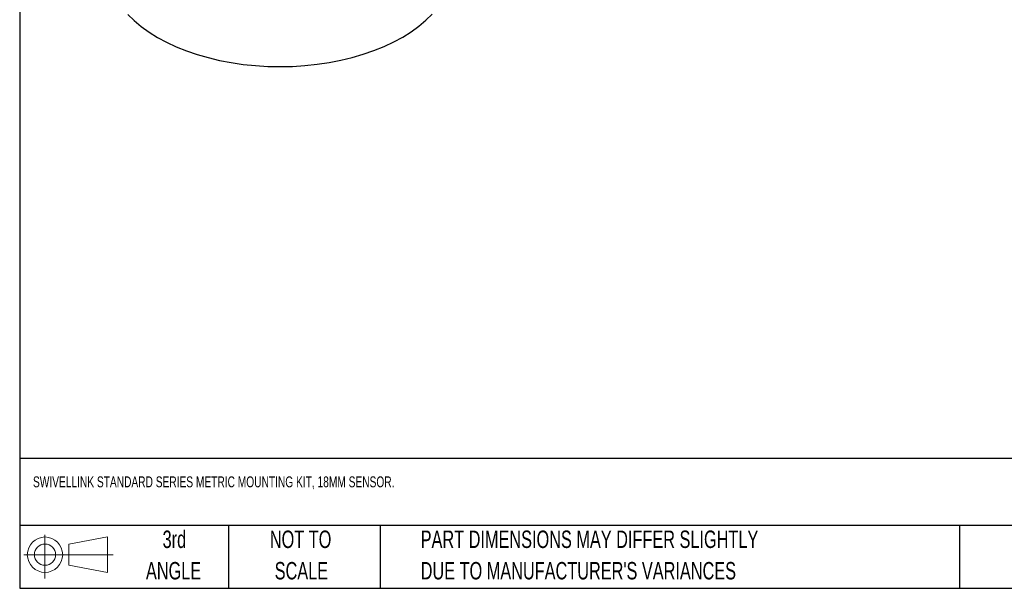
# Model space of a CAD drawing. Header units: millimetres. Extents: x 6 to 273, y 6 to 210.
# Tile 1 of 4: x 6 to 126, y 6 to 75. Entities that reach past the tile are written whole.
import ezdxf

# ---------------------------------------------------------------- set-up
doc = ezdxf.new("R2010")
doc.units = ezdxf.units.MM
doc.layers.add('TEXT', color=140, linetype='Continuous', lineweight=25)
doc.styles.add('SLDTEXTSTYLE0', font='TXT', dxfattribs={"width": 0.7})

# ---------------------------------------------------------------- blocks, each defined once
blk = doc.blocks.new('Block11')
at = {"color": 7, "linetype": 'Continuous', "lineweight": 18}
for p, q in [((2.59, 5.31), (2.59, 0)), ((5.48, 4.17), (10.18, 5.03)), ((10.18, 5.03), (10.18, 0.73)), ((5.48, 1.6), (5.48, 4.17)), ((0, 2.88), (10.87, 2.88)), ((5.48, 1.6), (10.18, 0.73))]:
    blk.add_line(p, q, dxfattribs=at)
for radius in [2.15, 1.29]:
    blk.add_circle((2.59, 2.88), radius, dxfattribs=at)
blk = doc.blocks.new('Block12')
at = {"color": 7, "linetype": 'Continuous'}
blk.add_blockref('Block11', (0, 0), dxfattribs=at)

msp = doc.modelspace()

# ---------------------------------------------------------------- linework, layer by layer
at = {"flags": 128}
msp.add_lwpolyline([(19.5126, 76.068), (20.2802, 75.3198), (21.1387, 74.6053), (22.0835, 73.928), (23.1098, 73.2915), (24.2123, 72.699), (25.3855, 72.1536), (26.6233, 71.6581), (27.9193, 71.2149), (29.2669, 70.8264), (30.6592, 70.4945), (32.089, 70.2211), (33.5491, 70.0073), (35.032, 69.8544), (36.53, 69.7632), (38.0354, 69.7341), (39.5406, 69.7672), (41.0379, 69.8624), (42.5195, 70.0192), (43.9779, 70.2368), (45.4056, 70.5141), (46.7952, 70.8497), (48.1397, 71.2417), (49.4322, 71.6883), (50.666, 72.1872), (51.8348, 72.7357), (52.9326, 73.3311), (53.9538, 73.9703), (54.8932, 74.6501), (55.746, 75.3669), (56.5077, 76.1171)], dxfattribs=at)
at = {"layer": 'TEXT'}
for p, q in [((6.35, 209.55), (6.35, 6.35)), ((273.05, 22.1261), (6.35, 22.1261)), ((273.05, 13.97), (6.35, 13.97)), ((31.75, 13.97), (31.75, 6.35)), ((50.2116, 13.97), (50.2116, 6.35)), ((120.6465, 13.97), (120.6465, 6.35)), ((6.35, 6.35), (273.05, 6.35))]:
    msp.add_line(p, q, dxfattribs=at)

# ---------------------------------------------------------------- block references
msp.add_blockref('Block12', (6.8379, 7.5539), dxfattribs=at)

# ---------------------------------------------------------------- texts
at = {"layer": 'TEXT', "style": 'SLDTEXTSTYLE0'}
for s, insert, char_height, attachment_point in [('SWIVELLINK STANDARD SERIES METRIC MOUNTING KIT, 18MM SENSOR.', (7.9657, 19.9452), 1.322917, 1), ('3rd', (25.1625, 13.364), 2.11667, 2), ('NOT TO', (40.5158, 13.364), 2.11667, 2), ('PART DIMENSIONS MAY DIFFER SLIGHTLY', (55.1193, 13.364), 2.116667, 1), ("DUE TO MANUFACTURER'S VARIANCES", (55.1193, 9.5418), 2.116667, 1), ('ANGLE', (25.0649, 9.5418), 2.11667, 2), ('SCALE', (40.6121, 9.5418), 2.11667, 2)]:
    msp.add_mtext(s, dxfattribs=dict(at, insert=insert, char_height=char_height, attachment_point=attachment_point))

doc.saveas('drawing.dxf')
